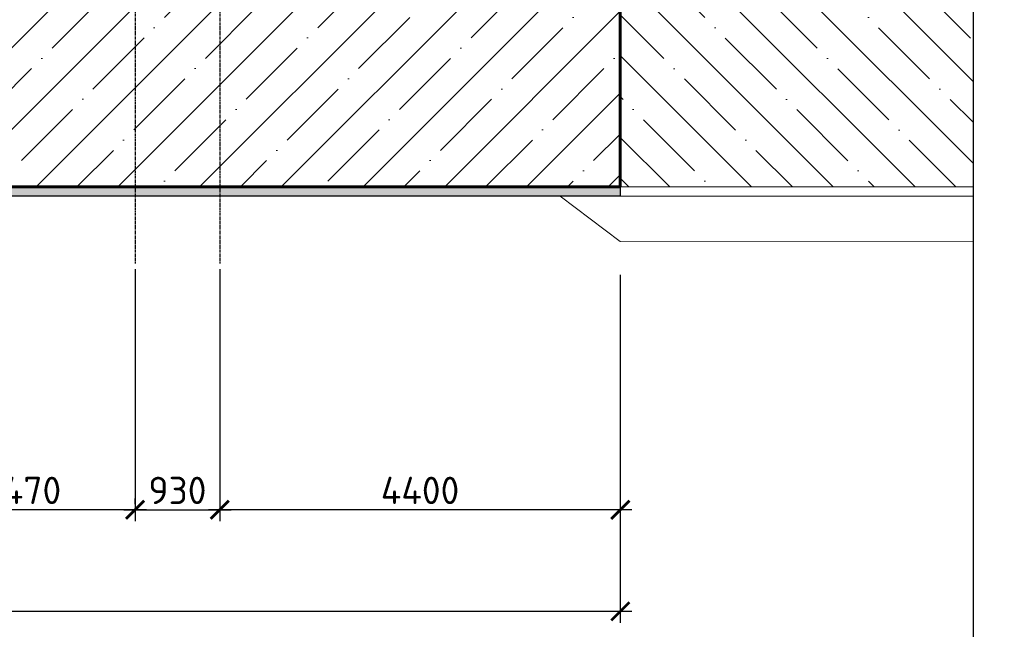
# Model space of a CAD drawing. Header units: millimetres. Extents: x 452087 to 582075, y 10891 to 81641.
# Tile 150 of 256: x 499923 to 510739, y 26179 to 32872. Entities that reach past the tile are written whole.
import ezdxf

# ---------------------------------------------------------------- set-up
doc = ezdxf.new("R2010")
doc.units = ezdxf.units.MM
doc.linetypes.add('осевая', pattern=[50.8, 31.75, -6.35, 6.35, -6.35])
doc.layers.get('Defpoints').update_dxf_attribs({"color": 8})
doc.layers.add('ГТО Основная', color=2, linetype='Continuous')
doc.layers.add('ГТО-2_Размеры', color=7, linetype='Continuous')
for name, color, linetype, lineweight in [('ГТО-2_Бетон_025', 7, 'Continuous', 25), ('ГТО-2_Бетон_060', 3, 'Continuous', 60), ('ГТО-2_Оси_025', 6, 'осевая', 25), ('ГТО-2_Штриховка', 252, 'Continuous', 18)]:
    doc.layers.add(name, color=color, linetype=linetype, lineweight=lineweight)
doc.layers.add('ГТО-2_Штриховка_018', color=7, linetype='Continuous', lineweight=18, true_color=0x6b6b6b)
doc.styles.add('MOSOBL (isocpeur)', font='isocpeur.ttf')
doc.styles.add('RomanS', font='romans.shx', dxfattribs={"width": 0.7})
doc.dimstyles.new('MOSOBL 1-100 (мм)', dxfattribs={"dimscale": 100, "dimtxt": 3, "dimasz": 2, "dimexe": 1.25, "dimexo": 0.625, "dimtad": 1, "dimdec": 0, "dimzin": 9, "dimtxsty": 'RomanS', "dimblk": 'ARCHTICK', "dimcen": 2.5, "dimdle": 1.25, "dimclrd": 7, "dimclre": 7, "dimclrt": 2, "dimadec": 0, "dimazin": 0, "dimtfac": 1, "dimtdec": 0, "dimtmove": 1, "dimatfit": 3, "dimfxl": 1, "dimtfill": 1, "dimlwd": 25, "dimlwe": 25, "dimarcsym": 0})

# ---------------------------------------------------------------- blocks, each defined once
blk = doc.blocks.new('_ArchTick')
at = {"color": 0, "linetype": 'ByBlock', "const_width": 0.15}
blk.add_lwpolyline([(-0.5, -0.5), (0.5, 0.5)], dxfattribs=at)
blk = doc.blocks.new('*D522')
at = {"layer": 'Defpoints', "color": 0, "transparency": 16777216}
for p in [(501191, 30194), (502121, 29838), (502121, 27491)]:
    blk.add_point(p, dxfattribs=at)
at = {"layer": 'ГТО-2_Размеры', "color": 7, "lineweight": 25, "transparency": 16777216}
for p, q in [((501191, 30132), (501191, 27366)), ((502121, 29776), (502121, 27366)), ((501066, 27491), (502246, 27491))]:
    blk.add_line(p, q, dxfattribs=at)
at = {"layer": 'ГТО-2_Размеры', "color": 2, "transparency": 16777216, "insert": (501656, 27704), "char_height": 300, "attachment_point": 5, "style": 'MOSOBL (isocpeur)', "bg_fill": 3, "box_fill_scale": 1.1, "bg_fill_color": 256, "bg_fill_true_color": 13158600, "bg_fill_transparency": 0}
blk.add_mtext('930', dxfattribs=at)
at = {"layer": 'ГТО-2_Размеры', "color": 7, "lineweight": 25, "transparency": 16777216, "xscale": 200, "yscale": 200, "zscale": 200, "rotation": 180}
blk.add_blockref('_ArchTick', (501191, 27491), dxfattribs=at)
at = {"layer": 'ГТО-2_Размеры', "color": 7, "lineweight": 25, "transparency": 16777216, "xscale": 200, "yscale": 200, "zscale": 200}
blk.add_blockref('_ArchTick', (502121, 27491), dxfattribs=at)
blk = doc.blocks.new('*D527')
at = {"layer": 'Defpoints', "color": 0, "transparency": 16777216}
for p in [(470919, 33982), (506521, 28767), (470919, 26376)]:
    blk.add_point(p, dxfattribs=at)
at = {"layer": 'ГТО-2_Размеры', "color": 7, "lineweight": 25, "transparency": 16777216}
for p, q in [((470919, 33919), (470919, 26251)), ((506521, 28705), (506521, 26251)), ((506646, 26376), (470794, 26376))]:
    blk.add_line(p, q, dxfattribs=at)
at = {"layer": 'ГТО-2_Размеры', "color": 7, "lineweight": 25, "transparency": 16777216, "xscale": 200, "yscale": 200, "zscale": 200, "rotation": 180}
blk.add_blockref('_ArchTick', (470919, 26376), dxfattribs=at)
at = {"layer": 'ГТО-2_Размеры', "color": 7, "lineweight": 25, "transparency": 16777216, "xscale": 200, "yscale": 200, "zscale": 200}
blk.add_blockref('_ArchTick', (506521, 26376), dxfattribs=at)
at = {"layer": 'ГТО-2_Размеры', "color": 2, "transparency": 16777216, "insert": (488720, 26588), "char_height": 300, "attachment_point": 5, "style": 'MOSOBL (isocpeur)', "bg_fill": 3, "box_fill_scale": 1.1, "bg_fill_color": 256, "bg_fill_true_color": 13158600, "bg_fill_transparency": 0}
blk.add_mtext('35600', dxfattribs=at)
blk = doc.blocks.new('*D528')
at = {"layer": 'Defpoints', "color": 0, "transparency": 16777216}
for p in [(498721, 27491), (498721, 27491), (501191, 27491)]:
    blk.add_point(p, dxfattribs=at)
at = {"layer": 'ГТО-2_Размеры', "color": 7, "lineweight": 25, "transparency": 16777216}
for p, q in [((498721, 27554), (498721, 27616)), ((501191, 27554), (501191, 27616)), ((501316, 27491), (498596, 27491))]:
    blk.add_line(p, q, dxfattribs=at)
at = {"layer": 'ГТО-2_Размеры', "color": 7, "lineweight": 25, "transparency": 16777216, "xscale": 200, "yscale": 200, "zscale": 200, "rotation": 180}
blk.add_blockref('_ArchTick', (498721, 27491), dxfattribs=at)
at = {"layer": 'ГТО-2_Размеры', "color": 7, "lineweight": 25, "transparency": 16777216, "xscale": 200, "yscale": 200, "zscale": 200}
blk.add_blockref('_ArchTick', (501191, 27491), dxfattribs=at)
at = {"layer": 'ГТО-2_Размеры', "color": 2, "transparency": 16777216, "insert": (499956, 27704), "char_height": 300, "attachment_point": 5, "style": 'MOSOBL (isocpeur)', "bg_fill": 3, "box_fill_scale": 1.1, "bg_fill_color": 256, "bg_fill_true_color": 13158600, "bg_fill_transparency": 0}
blk.add_mtext('2470', dxfattribs=at)
blk = doc.blocks.new('*D529')
at = {"layer": 'Defpoints', "color": 0, "transparency": 16777216}
for p in [(502121, 30194), (506521, 30135), (502121, 27491)]:
    blk.add_point(p, dxfattribs=at)
at = {"layer": 'ГТО-2_Размеры', "color": 7, "lineweight": 25, "transparency": 16777216}
for p, q in [((502121, 30132), (502121, 27366)), ((506521, 30072), (506521, 27366)), ((506646, 27491), (501996, 27491))]:
    blk.add_line(p, q, dxfattribs=at)
at = {"layer": 'ГТО-2_Размеры', "color": 7, "lineweight": 25, "transparency": 16777216, "xscale": 200, "yscale": 200, "zscale": 200, "rotation": 180}
blk.add_blockref('_ArchTick', (502121, 27491), dxfattribs=at)
at = {"layer": 'ГТО-2_Размеры', "color": 7, "lineweight": 25, "transparency": 16777216, "xscale": 200, "yscale": 200, "zscale": 200}
blk.add_blockref('_ArchTick', (506521, 27491), dxfattribs=at)
at = {"layer": 'ГТО-2_Размеры', "color": 2, "transparency": 16777216, "insert": (504321, 27704), "char_height": 300, "attachment_point": 5, "style": 'MOSOBL (isocpeur)', "bg_fill": 3, "box_fill_scale": 1.1, "bg_fill_color": 256, "bg_fill_true_color": 13158600, "bg_fill_transparency": 0}
blk.add_mtext('4400', dxfattribs=at)

msp = doc.modelspace()

# ---------------------------------------------------------------- hatches: boundary and pattern name
at = {"layer": 'ГТО-2_Штриховка_018'}
h = msp.add_hatch(dxfattribs=at)
h.set_pattern_fill('ANSI33', color=256, scale=50, angle=90)
h.set_pattern_definition([(135, (-123916.42, -142063.87), (-224.5064, -224.5064), []), (135, (-123916.42, -141839.36), (-224.5064, -224.5064), [158.75, -79.375])])
h.paths.add_polyline_path([(506520.6, 31836.1), (506520.6, 31636.1), (506520.6, 30936.1), (501450.6, 30936.1), (501450.6, 31036.1), (506520.6, 31036.1)])
h.paths.add_polyline_path([(500720.6, 31036.1), (501450.6, 31036.1), (501450.6, 30936.1), (500720.6, 30936.1)])
h.paths.add_polyline_path([(498720.6, 31036.1), (500720.6, 31036.1), (500720.6, 30936.1), (498720.6, 30936.1)])
h.paths.add_polyline_path([(497000.6, 30136.1), (491623, 30236.1), (491632.8, 30133.5), (491932.8, 30151.9), (497000.6, 30236.1), (498200.6, 31036.1), (498720.6, 31036.1), (498720.6, 30936.1), (498230.8, 30936.1)])
h.paths.add_polyline_path([(491632.8, 30186.1), (491623, 30236.1), (491632.8, 30136.1)], flags=16)
h.paths.add_polyline_path([(491632.8, 30186.1), (491632.8, 30136.1), (491598.3, 30237.3)], flags=16)
h.paths.add_polyline_path([(487530.6, 30236.1), (491632.8, 30237.3), (491632.8, 30135.5), (487560.8, 30136.1), (486060.8, 29136.1), (484698.6, 29136.1), (481907.7, 31129.6), (479377.7, 31129.6), (477932.5, 32936.1), (474932.5, 32936.1), (473332.5, 34936.1), (470919.4, 34936.1), (470920.2, 35036.1), (473380.6, 35036.1), (474980.6, 33036.1), (476920.6, 33036.1), (477980.6, 33036.1), (479420.6, 31236.1), (481930.6, 31236.1), (484730.6, 29236.1), (486030.6, 29236.1)])
h = msp.add_hatch(dxfattribs=at)
h.set_pattern_fill('ANSI35', color=256, scale=100, angle=90)
h.set_pattern_definition([(135, (30036.5, -7380194), (-449.012806, -449.012806), []), (135, (30036.5, -7379745), (-449.012806, -449.012806), [793.75, -158.75, 0, -158.75])])
h.paths.add_polyline_path([(510395.9, 31036.1), (510395.9, 34036.1), (506520.6, 34036.1), (506520.6, 31036.1)])

# ---------------------------------------------------------------- linework, layer by layer
at = {"layer": 'ГТО Основная'}
msp.add_line((506520.6, 31036.1), (506520.6, 30936.1), dxfattribs=at)
msp.add_lwpolyline([(506520.6, 30936.1), (498230.8, 30936.1)], dxfattribs=at)
at = {"layer": 'ГТО-2_Бетон_025', "linetype": 'Continuous'}
msp.add_lwpolyline([(510395.9, 57791.4), (510395.9, 40624.3), (510739.3, 40499.3), (510052.5, 40249.3), (510395.9, 40124.3), (510395.9, 21527.1)], dxfattribs=at)
at = {"layer": 'ГТО-2_Бетон_060'}
msp.add_line((506520.6, 34036.1), (506520.6, 31036.1), dxfattribs=at)
at = {"layer": 'ГТО-2_Оси_025'}
for points in [[(501190.6, 58036.1), (501190.6, 30194.5)], [(502120.6, 58036.1), (502120.6, 30194.5)]]:
    msp.add_lwpolyline(points, dxfattribs=at)
at = {"layer": 'ГТО-2_Штриховка_018'}
msp.add_line((506520.6, 31036.1), (510395.9, 31036.1), dxfattribs=at)
for points in [[(510395.9, 31036.1), (506520.6, 31036.1), (506520.6, 34036.1), (510395.9, 34036.1)], [(505862.1, 30936.1), (506520.6, 30436.1), (510395.9, 30433.5)], [(510395.9, 30936.1), (506520.6, 30936.1)], [(510395.9, 30936.1), (506520.6, 30936.1)]]:
    msp.add_lwpolyline(points, dxfattribs=at)

# ---------------------------------------------------------------- next in the draw order: dimensions: what is measured, and where the dimension line sits
at = {"layer": 'ГТО-2_Размеры'}
dim = msp.add_linear_dim(base=(502120.6, 27491.2), p1=(501190.6, 30194.5), p2=(502120.6, 29838.3), dimstyle='MOSOBL 1-100 (мм)', override={"dimtxsty": 'MOSOBL (isocpeur)'}, dxfattribs=at)
dim.commit()
dim.dimension.update_dxf_attribs({"geometry": '*D522', "text_midpoint": (501655.6, 27491.2), "dimtype": 160})

# ---------------------------------------------------------------- next in the draw order: dimensions: what is measured, and where the dimension line sits
dim = msp.add_linear_dim(base=(470918.6, 26375.7), p1=(506520.6, 28767), p2=(470918.6, 33981.6), angle=180, text='35600', dimstyle='MOSOBL 1-100 (мм)', override={"dimtxsty": 'MOSOBL (isocpeur)'}, dxfattribs=at)
dim.commit()
dim.dimension.update_dxf_attribs({"geometry": '*D527', "text_midpoint": (488719.6, 26588.2)})

# ---------------------------------------------------------------- next in the draw order: linework, layer by layer
at = {"layer": 'ГТО-2_Бетон_060'}
msp.add_lwpolyline([(498200.6, 31036.1), (506520.6, 31036.1)], dxfattribs=at)

# ---------------------------------------------------------------- next in the draw order: dimensions: what is measured, and where the dimension line sits
at = {"layer": 'ГТО-2_Размеры'}
for base, p1, p2, picture, middle in [((502120.6, 27491.2), (506520.6, 30134.7), (502120.6, 30194.5), '*D529', (504320.6, 27703.7)), ((498720.6, 27491.2), (501190.6, 27491.2), (498720.6, 27491.2), '*D528', (499955.6, 27703.7))]:
    dim = msp.add_linear_dim(base=base, p1=p1, p2=p2, angle=180, dimstyle='MOSOBL 1-100 (мм)', override={"dimtxsty": 'MOSOBL (isocpeur)'}, dxfattribs=at)
    dim.commit()
    dim.dimension.update_dxf_attribs({"geometry": picture, "text_midpoint": middle})

# ---------------------------------------------------------------- next in the draw order: hatches: boundary and pattern name
at = {"layer": 'ГТО-2_Штриховка'}
h = msp.add_hatch(dxfattribs=at)
h.set_pattern_fill('ANSI35', color=256, scale=100)
h.set_pattern_definition([(45, (119515.5, -1095810.1), (-449.0128, 449.0128), []), (45, (119964.5, -1095810.1), (-449.0128, 449.0128), [793.75, -158.75, 0, -158.75])])
h.paths.add_polyline_path([(492670.6, 32041.2), (498315.7, 33534.8), (498320.6, 33022.5), (499168.8, 33018.6), (499699.9, 33780.5), (500272.6, 34036.1), (500272.6, 33533), (501775.6, 33533), (501775.6, 34033), (506520.6, 34036.1), (506520.6, 31036.1), (498200.6, 31036.1), (497000.6, 30236.1), (490720.6, 30236.1), (490720.6, 31569.6), (492575.1, 31634.2), (492653.4, 31737.1)])

# ---------------------------------------------------------------- next in the draw order: linework, layer by layer
at = {"layer": 'ГТО-2_Штриховка_018'}
msp.add_lwpolyline([(498320.6, 33536.1), (492671.9, 32036.1), (492639.1, 31788.7), (492420.6, 31572.1), (490720.6, 31569.6), (490720.6, 30236.1), (497000.6, 30236.1), (498200.6, 31036.1), (506520.6, 31036.1), (506520.6, 34036.1)], dxfattribs=at)

doc.saveas('drawing.dxf')
